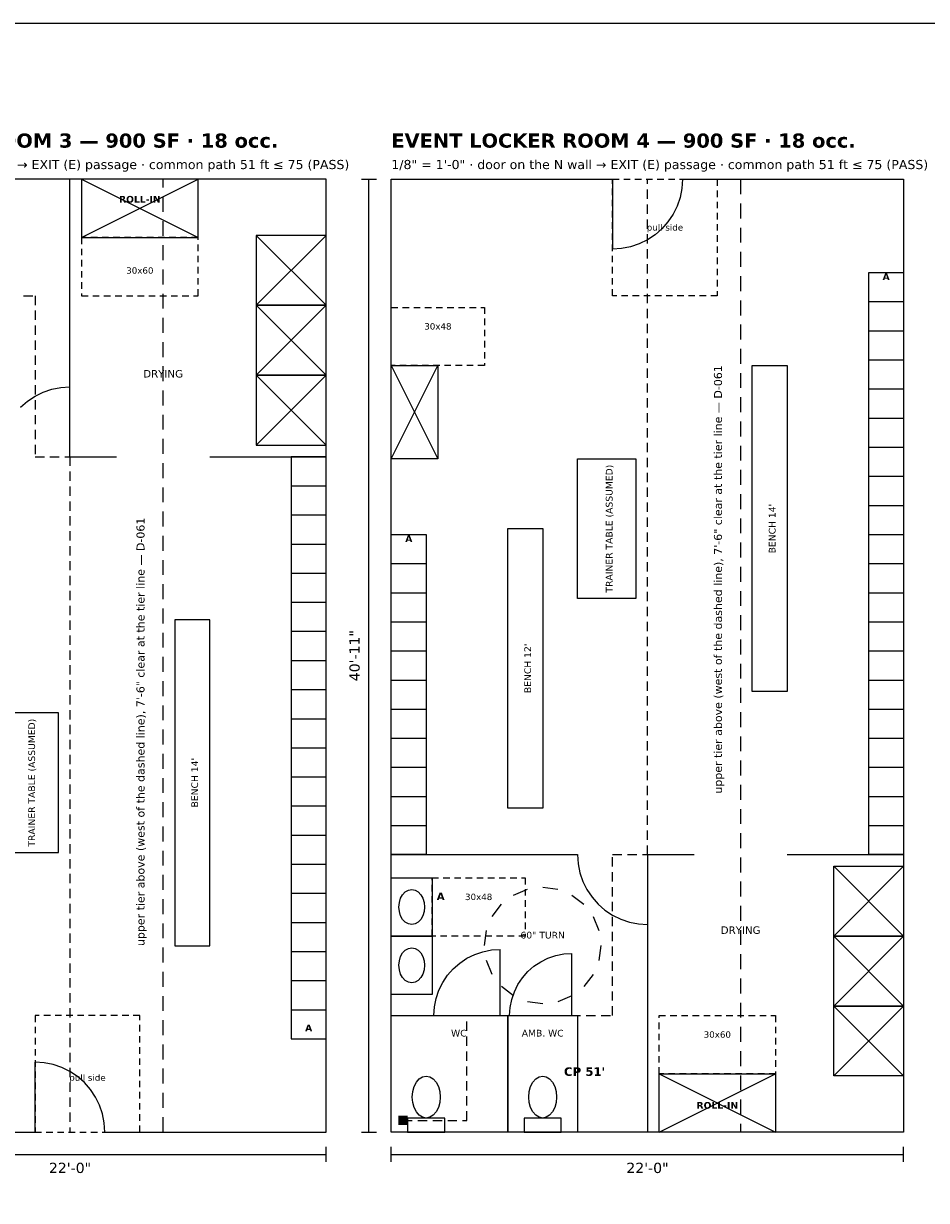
# Model space of a CAD drawing. Header units: inches. Extents: x 0.5 to 16.5, y 0.5 to 10.5.
# Tile 4 of 5: x 6.8 to 11.6, y 4.2 to 10.5. Entities that reach past the tile are written whole.
import ezdxf
from ezdxf.enums import TextEntityAlignment as Align

# ---------------------------------------------------------------- set-up
doc = ezdxf.new("R2010")
doc.units = ezdxf.units.IN
doc.header["$MEASUREMENT"] = 0
for name, color, linetype in [('A-ANNO-DIMS', 7, 'Continuous'), ('A-ANNO-TEXT', 7, 'Continuous'), ('A-CLER-ADA', 7, 'Continuous'), ('A-DOOR', 7, 'Continuous'), ('A-WALL', 7, 'Continuous'), ('A-WALL-PRTN', 7, 'Continuous'), ('G-ANNO-TTLB', 7, 'Continuous'), ('LS-CPTH', 7, 'Continuous'), ('P-FIXT', 7, 'Continuous')]:
    doc.layers.add(name, color=color, linetype=linetype)
doc.styles.add('KS-BOLD', font='DejaVuSans-Bold.ttf')
doc.styles.add('KS-REG', font='DejaVuSans.ttf')

msp = doc.modelspace()

# ---------------------------------------------------------------- hatches: boundary and pattern name
at = {"layer": 'LS-CPTH', "true_color": 0x000000}
msp.add_hatch(color=7, dxfattribs=at).paths.add_polyline_path([(8.7875, 4.5875), (8.8375, 4.5875), (8.8375, 4.6375), (8.7875, 4.6375)])

# ---------------------------------------------------------------- linework, layer by layer
at = {"layer": 'A-ANNO-DIMS'}
for p, q in [((8.59, 9.6638), (8.67, 9.6638)), ((8.63, 4.55), (8.63, 9.6638)), ((8.59, 4.55), (8.67, 4.55)), ((5.65, 4.43), (8.4, 4.43)), ((8.4, 4.39), (8.4, 4.47)), ((8.75, 4.39), (8.75, 4.47)), ((8.75, 4.43), (11.5, 4.43)), ((11.5, 4.39), (11.5, 4.47))]:
    msp.add_line(p, q, dxfattribs=at)
at = {"layer": 'A-ANNO-TEXT'}
for p, q in [((7.525, 9.62), (7.525, 9.6638)), ((10.625, 9.6638), (10.625, 9.5838)), ((7.525, 9.49), (7.525, 9.57)), ((10.625, 9.5337), (10.625, 9.4537)), ((7.525, 9.36), (7.525, 9.44)), ((10.625, 9.4038), (10.625, 9.3238)), ((7.525, 9.23), (7.525, 9.31)), ((10.625, 9.2737), (10.625, 9.1937)), ((7.525, 9.1), (7.525, 9.18)), ((10.625, 9.1438), (10.625, 9.0638)), ((7.525, 8.97), (7.525, 9.05)), ((10.625, 9.0137), (10.625, 8.9337)), ((7.525, 8.84), (7.525, 8.92)), ((10.625, 8.8838), (10.625, 8.8038)), ((7.525, 8.71), (7.525, 8.79)), ((10.625, 8.7538), (10.625, 8.6738)), ((7.525, 8.58), (7.525, 8.66)), ((10.625, 8.6238), (10.625, 8.5437)), ((7.525, 8.45), (7.525, 8.53)), ((10.625, 8.4938), (10.625, 8.4138)), ((7.525, 8.32), (7.525, 8.4)), ((10.625, 8.3637), (10.625, 8.2837)), ((7.525, 8.19), (7.525, 8.27)), ((10.625, 8.2338), (10.625, 8.1538)), ((7.525, 8.06), (7.525, 8.14)), ((10.625, 8.1037), (10.625, 8.0237)), ((7.525, 7.93), (7.525, 8.01)), ((10.625, 7.9737), (10.625, 7.8937)), ((7.525, 7.8), (7.525, 7.88)), ((10.625, 7.8438), (10.625, 7.7637)), ((7.525, 7.67), (7.525, 7.75)), ((10.625, 7.7137), (10.625, 7.6337)), ((7.525, 7.54), (7.525, 7.62)), ((10.625, 7.5838), (10.625, 7.5038)), ((7.525, 7.41), (7.525, 7.49)), ((10.625, 7.4537), (10.625, 7.3737)), ((7.525, 7.28), (7.525, 7.36)), ((10.625, 7.3238), (10.625, 7.2438)), ((7.525, 7.15), (7.525, 7.23)), ((10.625, 7.1937), (10.625, 7.1137)), ((7.525, 7.02), (7.525, 7.1)), ((10.625, 7.0638), (10.625, 6.9838)), ((7.525, 6.89), (7.525, 6.97)), ((10.625, 6.9337), (10.625, 6.8537)), ((7.525, 6.76), (7.525, 6.84)), ((10.625, 6.8038), (10.625, 6.7238)), ((7.525, 6.63), (7.525, 6.71)), ((10.625, 6.6738), (10.625, 6.5938)), ((7.525, 6.5), (7.525, 6.58)), ((10.625, 6.5438), (10.625, 6.4638)), ((7.525, 6.37), (7.525, 6.45)), ((10.625, 6.4138), (10.625, 6.3338)), ((7.525, 6.24), (7.525, 6.32)), ((10.625, 6.2838), (10.625, 6.2038)), ((7.525, 6.11), (7.525, 6.19)), ((10.625, 6.1538), (10.625, 6.0738)), ((7.525, 5.98), (7.525, 6.06)), ((10.625, 6.0238), (10.625, 5.9438)), ((7.525, 5.85), (7.525, 5.93)), ((10.625, 5.8938), (10.625, 5.8138)), ((7.525, 5.72), (7.525, 5.8)), ((10.625, 5.7638), (10.625, 5.6838)), ((7.525, 5.59), (7.525, 5.67)), ((10.625, 5.6338), (10.625, 5.5538)), ((7.525, 5.46), (7.525, 5.54)), ((10.625, 5.5038), (10.625, 5.4238)), ((7.525, 5.33), (7.525, 5.41)), ((10.625, 5.3738), (10.625, 5.2938)), ((7.525, 5.2), (7.525, 5.28)), ((10.625, 5.2438), (10.625, 5.1638)), ((7.525, 5.07), (7.525, 5.15)), ((10.625, 5.1138), (10.625, 5.0338)), ((7.525, 4.94), (7.525, 5.02)), ((10.625, 4.9838), (10.625, 4.9038)), ((7.525, 4.81), (7.525, 4.89)), ((10.625, 4.8538), (10.625, 4.7738)), ((7.525, 4.68), (7.525, 4.76)), ((10.625, 4.7238), (10.625, 4.6438)), ((7.525, 4.55), (7.525, 4.63)), ((10.625, 4.5938), (10.625, 4.55))]:
    msp.add_line(p, q, dxfattribs=at)
at = {"layer": 'A-CLER-ADA'}
for p, q in [((9.9375, 9.6638), (9.9725, 9.6638)), ((9.9375, 9.6387), (9.9375, 9.6638)), ((9.9375, 9.5788), (9.9375, 9.6138)), ((9.9975, 9.6638), (10.0325, 9.6638)), ((10.0575, 9.6638), (10.0925, 9.6638)), ((10.1175, 9.6638), (10.1525, 9.6638)), ((10.1775, 9.6638), (10.2125, 9.6638)), ((10.2375, 9.6638), (10.2725, 9.6638)), ((10.2975, 9.6638), (10.3325, 9.6638)), ((10.3575, 9.6638), (10.3925, 9.6638)), ((10.4175, 9.6638), (10.4525, 9.6638)), ((10.4775, 9.6638), (10.5, 9.6638)), ((10.5, 9.6638), (10.5, 9.6288)), ((10.5, 9.6037), (10.5, 9.5687)), ((9.9375, 9.5188), (9.9375, 9.5538)), ((10.5, 9.5438), (10.5, 9.5088)), ((9.9375, 9.4588), (9.9375, 9.4938)), ((10.5, 9.4838), (10.5, 9.4487)), ((9.9375, 9.3987), (9.9375, 9.4337)), ((10.5, 9.4238), (10.5, 9.3887)), ((7.1125, 9.3513), (7.0875, 9.3513)), ((7.0875, 9.3513), (7.0875, 9.3163)), ((7.1725, 9.3513), (7.1375, 9.3513)), ((7.2325, 9.3513), (7.1975, 9.3513)), ((7.2925, 9.3513), (7.2575, 9.3513)), ((7.3525, 9.3513), (7.3175, 9.3513)), ((7.4125, 9.3513), (7.3775, 9.3513)), ((7.4725, 9.3513), (7.4375, 9.3513)), ((7.5325, 9.3513), (7.4975, 9.3513)), ((7.5925, 9.3513), (7.5575, 9.3513)), ((7.6525, 9.3513), (7.6175, 9.3513)), ((7.7125, 9.3513), (7.6775, 9.3513)), ((7.7125, 9.3388), (7.7125, 9.3513)), ((9.9375, 9.3388), (9.9375, 9.3737)), ((10.5, 9.3637), (10.5, 9.3287)), ((7.0875, 9.2912), (7.0875, 9.2562)), ((7.7125, 9.2788), (7.7125, 9.3138)), ((9.9375, 9.2788), (9.9375, 9.3138)), ((10.5, 9.3038), (10.5, 9.2688)), ((7.0875, 9.2313), (7.0875, 9.1963)), ((7.7125, 9.2188), (7.7125, 9.2538)), ((9.9375, 9.2188), (9.9375, 9.2538)), ((10.5, 9.2438), (10.5, 9.2087)), ((7.0875, 9.1713), (7.0875, 9.1363)), ((7.7125, 9.1587), (7.7125, 9.1937)), ((9.9375, 9.1587), (9.9375, 9.1937)), ((10.5, 9.1837), (10.5, 9.1487)), ((7.0875, 9.1113), (7.0875, 9.0762)), ((7.7125, 9.0988), (7.7125, 9.1337)), ((9.9375, 9.0988), (9.9375, 9.1337)), ((10.5, 9.1237), (10.5, 9.0887)), ((7.0875, 9.0512), (7.0875, 9.0388)), ((7.0875, 9.0388), (7.1225, 9.0388)), ((7.1475, 9.0388), (7.1825, 9.0388)), ((7.2075, 9.0388), (7.2425, 9.0388)), ((7.2675, 9.0388), (7.3025, 9.0388)), ((7.3275, 9.0388), (7.3625, 9.0388)), ((7.3875, 9.0388), (7.4225, 9.0388)), ((7.4475, 9.0388), (7.4825, 9.0388)), ((7.5075, 9.0388), (7.5425, 9.0388)), ((7.5675, 9.0388), (7.6025, 9.0388)), ((7.6275, 9.0388), (7.6625, 9.0388)), ((7.6875, 9.0388), (7.7125, 9.0388)), ((7.7125, 9.0388), (7.7125, 9.0738)), ((9.9375, 9.0388), (9.9375, 9.0738)), ((9.96, 9.0388), (9.9375, 9.0388)), ((10.02, 9.0388), (9.985, 9.0388)), ((10.08, 9.0388), (10.045, 9.0388)), ((10.14, 9.0388), (10.105, 9.0388)), ((10.2, 9.0388), (10.165, 9.0388)), ((10.26, 9.0388), (10.225, 9.0388)), ((10.32, 9.0388), (10.285, 9.0388)), ((10.38, 9.0388), (10.345, 9.0388)), ((10.44, 9.0388), (10.405, 9.0388)), ((10.5, 9.0388), (10.465, 9.0388)), ((10.5, 9.0638), (10.5, 9.0388)), ((8.75, 8.9763), (8.785, 8.9763)), ((8.75, 8.9638), (8.75, 8.9763)), ((8.81, 8.9763), (8.845, 8.9763)), ((8.87, 8.9763), (8.905, 8.9763)), ((8.93, 8.9763), (8.965, 8.9763)), ((8.99, 8.9763), (9.025, 8.9763)), ((9.05, 8.9763), (9.085, 8.9763)), ((9.11, 8.9763), (9.145, 8.9763)), ((9.17, 8.9763), (9.205, 8.9763)), ((9.23, 8.9763), (9.25, 8.9763)), ((9.25, 8.9763), (9.25, 8.9413)), ((8.75, 8.9038), (8.75, 8.9388)), ((9.25, 8.9162), (9.25, 8.8812)), ((8.75, 8.8438), (8.75, 8.8788)), ((9.25, 8.8563), (9.25, 8.8213)), ((8.75, 8.7837), (8.75, 8.8187)), ((9.25, 8.7963), (9.25, 8.7613)), ((8.75, 8.7238), (8.75, 8.7587)), ((9.25, 8.7363), (9.25, 8.7012)), ((8.75, 8.6638), (8.75, 8.6988)), ((8.77, 8.6638), (8.75, 8.6638)), ((8.83, 8.6638), (8.795, 8.6638)), ((8.89, 8.6638), (8.855, 8.6638)), ((8.95, 8.6638), (8.915, 8.6638)), ((9.01, 8.6638), (8.975, 8.6638)), ((9.07, 8.6638), (9.035, 8.6638)), ((9.13, 8.6638), (9.095, 8.6638)), ((9.19, 8.6638), (9.155, 8.6638)), ((9.25, 8.6638), (9.215, 8.6638)), ((9.25, 8.6762), (9.25, 8.6638)), ((8.9687, 5.9137), (9.0038, 5.9137)), ((8.9687, 5.9012), (8.9687, 5.9137)), ((8.9687, 5.8412), (8.9687, 5.8762)), ((9.0288, 5.9137), (9.0638, 5.9137)), ((9.0887, 5.9137), (9.1237, 5.9137)), ((9.1487, 5.9137), (9.1837, 5.9137)), ((9.2087, 5.9137), (9.2438, 5.9137)), ((9.2688, 5.9137), (9.3038, 5.9137)), ((9.3287, 5.9137), (9.3637, 5.9137)), ((9.3887, 5.9137), (9.4238, 5.9137)), ((9.4487, 5.9137), (9.4688, 5.9137)), ((9.4688, 5.9137), (9.4688, 5.8787)), ((8.9687, 5.7812), (8.9687, 5.8162)), ((9.4062, 5.8219), (9.4816, 5.8531)), ((9.4688, 5.8537), (9.4688, 5.8187)), ((9.5625, 5.8637), (9.6434, 5.8531)), ((9.7188, 5.8219), (9.7835, 5.7722)), ((8.9687, 5.7212), (8.9687, 5.7562)), ((9.2919, 5.7075), (9.3415, 5.7722)), ((9.4688, 5.7937), (9.4688, 5.7587)), ((8.9687, 5.6612), (8.9687, 5.6962)), ((9.4688, 5.7337), (9.4688, 5.6987)), ((9.8331, 5.7075), (9.8644, 5.6321)), ((8.9687, 5.6012), (8.9687, 5.6362)), ((9.25, 5.5512), (9.2606, 5.6321)), ((9.4688, 5.6737), (9.4688, 5.6387)), ((8.9887, 5.6012), (8.9687, 5.6012)), ((9.0487, 5.6012), (9.0137, 5.6012)), ((9.1088, 5.6012), (9.0738, 5.6012)), ((9.1687, 5.6012), (9.1337, 5.6012)), ((9.2287, 5.6012), (9.1937, 5.6012)), ((9.2887, 5.6012), (9.2538, 5.6012)), ((9.3488, 5.6012), (9.3138, 5.6012)), ((9.4087, 5.6012), (9.3737, 5.6012)), ((9.4688, 5.6012), (9.4337, 5.6012)), ((9.4688, 5.6137), (9.4688, 5.6012)), ((9.875, 5.5512), (9.8644, 5.4704)), ((9.2919, 5.395), (9.2606, 5.4704)), ((9.8331, 5.395), (9.7835, 5.3303)), ((9.4062, 5.2806), (9.3415, 5.3303)), ((9.5625, 5.2387), (9.4816, 5.2494)), ((9.7188, 5.2806), (9.6434, 5.2494)), ((6.86, 5.175), (6.8375, 5.175)), ((6.8375, 5.175), (6.8375, 5.14)), ((6.92, 5.175), (6.885, 5.175)), ((6.98, 5.175), (6.945, 5.175)), ((7.04, 5.175), (7.005, 5.175)), ((7.1, 5.175), (7.065, 5.175)), ((7.16, 5.175), (7.125, 5.175)), ((7.22, 5.175), (7.185, 5.175)), ((7.28, 5.175), (7.245, 5.175)), ((7.34, 5.175), (7.305, 5.175)), ((7.4, 5.175), (7.365, 5.175)), ((7.4, 5.15), (7.4, 5.175)), ((7.4, 5.09), (7.4, 5.125)), ((10.1875, 5.175), (10.2225, 5.175)), ((10.1875, 5.1625), (10.1875, 5.175)), ((10.1875, 5.1025), (10.1875, 5.1375)), ((10.2475, 5.175), (10.2825, 5.175)), ((10.3075, 5.175), (10.3425, 5.175)), ((10.3675, 5.175), (10.4025, 5.175)), ((10.4275, 5.175), (10.4625, 5.175)), ((10.4875, 5.175), (10.5225, 5.175)), ((10.5475, 5.175), (10.5825, 5.175)), ((10.6075, 5.175), (10.6425, 5.175)), ((10.6675, 5.175), (10.7025, 5.175)), ((10.7275, 5.175), (10.7625, 5.175)), ((10.7875, 5.175), (10.8125, 5.175)), ((10.8125, 5.175), (10.8125, 5.14)), ((6.8375, 5.115), (6.8375, 5.08)), ((6.8375, 5.055), (6.8375, 5.02)), ((7.4, 5.03), (7.4, 5.065)), ((10.1875, 5.0425), (10.1875, 5.0775)), ((10.8125, 5.115), (10.8125, 5.08)), ((10.8125, 5.055), (10.8125, 5.02)), ((6.8375, 4.995), (6.8375, 4.96)), ((7.4, 4.97), (7.4, 5.005)), ((10.1875, 4.9825), (10.1875, 5.0175)), ((10.8125, 4.995), (10.8125, 4.96)), ((6.8375, 4.935), (6.8375, 4.9)), ((7.4, 4.91), (7.4, 4.945)), ((10.1875, 4.9225), (10.1875, 4.9575)), ((10.8125, 4.935), (10.8125, 4.9)), ((6.8375, 4.875), (6.8375, 4.84)), ((7.4, 4.85), (7.4, 4.885)), ((10.1875, 4.8625), (10.1875, 4.8975)), ((10.8125, 4.875), (10.8125, 4.8625)), ((6.8375, 4.815), (6.8375, 4.78)), ((7.4, 4.79), (7.4, 4.825)), ((10.2125, 4.8625), (10.1875, 4.8625)), ((10.2725, 4.8625), (10.2375, 4.8625)), ((10.3325, 4.8625), (10.2975, 4.8625)), ((10.3925, 4.8625), (10.3575, 4.8625)), ((10.4525, 4.8625), (10.4175, 4.8625)), ((10.5125, 4.8625), (10.4775, 4.8625)), ((10.5725, 4.8625), (10.5375, 4.8625)), ((10.6325, 4.8625), (10.5975, 4.8625)), ((10.6925, 4.8625), (10.6575, 4.8625)), ((10.7525, 4.8625), (10.7175, 4.8625)), ((10.8125, 4.8625), (10.7775, 4.8625)), ((6.8375, 4.755), (6.8375, 4.72)), ((7.4, 4.73), (7.4, 4.765)), ((6.8375, 4.695), (6.8375, 4.66)), ((7.4, 4.67), (7.4, 4.705)), ((6.8375, 4.635), (6.8375, 4.6)), ((7.4, 4.61), (7.4, 4.645)), ((6.8375, 4.575), (6.8375, 4.55)), ((6.8375, 4.55), (6.8725, 4.55)), ((6.8975, 4.55), (6.9325, 4.55)), ((6.9575, 4.55), (6.9925, 4.55)), ((7.0175, 4.55), (7.0525, 4.55)), ((7.0775, 4.55), (7.1125, 4.55)), ((7.1375, 4.55), (7.1725, 4.55)), ((7.1975, 4.55), (7.2325, 4.55)), ((7.2575, 4.55), (7.2925, 4.55)), ((7.3175, 4.55), (7.3525, 4.55)), ((7.3775, 4.55), (7.4, 4.55)), ((7.4, 4.55), (7.4, 4.585))]:
    msp.add_line(p, q, dxfattribs=at)
at = {"layer": 'A-DOOR'}
for p, q in [((9.9375, 9.6638), (9.9375, 9.2887)), ((10.3093, 9.6148), (10.2997, 9.5667)), ((10.3125, 9.6638), (10.3093, 9.6148)), ((10.2997, 9.5667), (10.284, 9.5202)), ((10.2623, 9.4763), (10.235, 9.4355)), ((10.284, 9.5202), (10.2623, 9.4763)), ((10.235, 9.4355), (10.2027, 9.3986)), ((10.1658, 9.3662), (10.125, 9.339)), ((10.2027, 9.3986), (10.1658, 9.3662)), ((9.9864, 9.292), (9.9375, 9.2887)), ((10.0346, 9.3015), (9.9864, 9.292)), ((10.081, 9.3173), (10.0346, 9.3015)), ((10.125, 9.339), (10.081, 9.3173)), ((6.8815, 8.5215), (6.9279, 8.5372)), ((6.9279, 8.5372), (6.9761, 8.5468)), ((6.9761, 8.5468), (7.025, 8.55)), ((7.025, 8.175), (7.025, 8.55)), ((6.7598, 8.4402), (6.7967, 8.4725)), ((6.7967, 8.4725), (6.8375, 8.4998)), ((6.8375, 8.4998), (6.8815, 8.5215)), ((9.75, 6.0387), (9.7532, 5.9898)), ((10.125, 6.0387), (10.125, 5.6637)), ((9.7532, 5.9898), (9.7628, 5.9417)), ((9.7628, 5.9417), (9.7785, 5.8952)), ((9.7785, 5.8952), (9.8002, 5.8512)), ((9.8002, 5.8512), (9.8275, 5.8105)), ((9.8275, 5.8105), (9.8598, 5.7736)), ((9.8598, 5.7736), (9.8967, 5.7412)), ((9.8967, 5.7412), (9.9375, 5.714)), ((9.9375, 5.714), (9.9815, 5.6923)), ((9.9815, 5.6923), (10.0279, 5.6765)), ((10.0279, 5.6765), (10.0761, 5.667)), ((10.0761, 5.667), (10.125, 5.6637)), ((9.1562, 5.4824), (9.1979, 5.503)), ((9.1979, 5.503), (9.2419, 5.5179)), ((9.2419, 5.5179), (9.2874, 5.527)), ((9.2874, 5.527), (9.3338, 5.53)), ((9.3338, 5.175), (9.3338, 5.53)), ((9.591, 5.4833), (9.6324, 5.4974)), ((9.6324, 5.4974), (9.6752, 5.5059)), ((9.6752, 5.5059), (9.7188, 5.5088)), ((9.7188, 5.175), (9.7188, 5.5088)), ((9.0827, 5.426), (9.1176, 5.4566)), ((9.1176, 5.4566), (9.1562, 5.4824)), ((9.4828, 5.411), (9.5156, 5.4398)), ((9.5156, 5.4398), (9.5519, 5.464)), ((9.5519, 5.464), (9.591, 5.4833)), ((9.0263, 5.3525), (9.0521, 5.3911)), ((9.0521, 5.3911), (9.0827, 5.426)), ((9.4297, 5.3419), (9.454, 5.3782)), ((9.454, 5.3782), (9.4828, 5.411)), ((8.9908, 5.2669), (9.0058, 5.3109)), ((9.0058, 5.3109), (9.0263, 5.3525)), ((9.4104, 5.3027), (9.4297, 5.3419)), ((8.9818, 5.2213), (8.9908, 5.2669)), ((9.3879, 5.2186), (9.3964, 5.2614)), ((9.3964, 5.2614), (9.4104, 5.3027)), ((8.9787, 5.175), (8.9818, 5.2213)), ((9.385, 5.175), (9.3879, 5.2186)), ((6.8375, 4.55), (6.8375, 4.925)), ((6.8864, 4.9218), (6.8375, 4.925)), ((6.9346, 4.9122), (6.8864, 4.9218)), ((6.981, 4.8965), (6.9346, 4.9122)), ((7.025, 4.8748), (6.981, 4.8965)), ((7.0658, 4.8475), (7.025, 4.8748)), ((7.1027, 4.8152), (7.0658, 4.8475)), ((7.135, 4.7783), (7.1027, 4.8152)), ((7.1623, 4.7375), (7.135, 4.7783)), ((7.184, 4.6935), (7.1623, 4.7375)), ((7.1997, 4.6471), (7.184, 4.6935)), ((7.2093, 4.5989), (7.1997, 4.6471)), ((7.2125, 4.55), (7.2093, 4.5989))]:
    msp.add_line(p, q, dxfattribs=at)
at = {"layer": 'A-WALL'}
for p, q in [((8.4, 9.6638), (5.65, 9.6638)), ((8.4, 4.55), (8.4, 9.6638)), ((8.75, 9.6638), (9.9375, 9.6638)), ((8.75, 4.55), (8.75, 9.6638)), ((10.3125, 9.6638), (11.5, 9.6638)), ((11.5, 9.6638), (11.5, 4.55)), ((5.65, 4.55), (6.8375, 4.55)), ((7.2125, 4.55), (8.4, 4.55)), ((11.5, 4.55), (8.75, 4.55))]:
    msp.add_line(p, q, dxfattribs=at)
at = {"layer": 'A-WALL-PRTN'}
for p, q in [((7.025, 8.175), (7.025, 9.6638)), ((7.025, 8.175), (7.275, 8.175)), ((7.775, 8.175), (8.4, 8.175)), ((8.75, 6.0387), (9.75, 6.0387)), ((10.125, 6.0387), (10.375, 6.0387)), ((10.125, 6.0387), (10.125, 4.55)), ((10.875, 6.0387), (11.5, 6.0387)), ((8.75, 5.175), (8.9787, 5.175)), ((8.75, 5.175), (9.375, 5.175)), ((8.75, 4.55), (8.75, 5.175)), ((9.3338, 5.175), (9.385, 5.175)), ((9.375, 5.175), (9.375, 4.55)), ((9.375, 5.175), (9.375, 4.55)), ((9.375, 5.175), (9.75, 5.175)), ((9.375, 4.55), (9.375, 5.175)), ((9.7188, 5.175), (9.75, 5.175)), ((9.75, 5.175), (9.75, 4.55)), ((9.75, 5.175), (9.75, 4.55)), ((9.375, 4.55), (8.75, 4.55)), ((9.75, 4.55), (9.375, 4.55))]:
    msp.add_line(p, q, dxfattribs=at)
at = {"layer": 'G-ANNO-TTLB'}
msp.add_lwpolyline([(0.5, 0.5), (16.5, 0.5), (16.5, 10.5), (0.5, 10.5)], close=True, dxfattribs=at)
at = {"layer": 'LS-CPTH'}
for p, q in [((10.125, 9.6387), (10.125, 9.6638)), ((10.125, 9.5587), (10.125, 9.6087)), ((10.125, 9.4787), (10.125, 9.5287)), ((10.125, 9.3987), (10.125, 9.4487)), ((10.125, 9.3187), (10.125, 9.3687)), ((10.125, 9.2387), (10.125, 9.2887)), ((10.125, 9.1587), (10.125, 9.2087)), ((10.125, 9.0787), (10.125, 9.1287)), ((6.7763, 9.0388), (6.8263, 9.0388)), ((6.8375, 9.0388), (6.8375, 8.9887)), ((10.125, 8.9987), (10.125, 9.0487)), ((6.8375, 8.9588), (6.8375, 8.9087)), ((10.125, 8.9187), (10.125, 8.9687)), ((6.8375, 8.8788), (6.8375, 8.8287)), ((10.125, 8.8387), (10.125, 8.8887)), ((6.8375, 8.7988), (6.8375, 8.7488)), ((10.125, 8.7587), (10.125, 8.8087)), ((6.8375, 8.7188), (6.8375, 8.6688)), ((10.125, 8.6787), (10.125, 8.7287)), ((6.8375, 8.6387), (6.8375, 8.5888)), ((10.125, 8.5987), (10.125, 8.6487)), ((6.8375, 8.5587), (6.8375, 8.5088)), ((10.125, 8.5187), (10.125, 8.5687)), ((6.8375, 8.4787), (6.8375, 8.4288)), ((10.125, 8.4387), (10.125, 8.4887)), ((10.125, 8.3587), (10.125, 8.4087)), ((6.8375, 8.3987), (6.8375, 8.3488)), ((6.8375, 8.3187), (6.8375, 8.2688)), ((10.125, 8.2787), (10.125, 8.3287)), ((6.8375, 8.2387), (6.8375, 8.1888)), ((10.125, 8.1988), (10.125, 8.2487)), ((6.8375, 8.175), (6.8875, 8.175)), ((6.9175, 8.175), (6.9675, 8.175)), ((6.9975, 8.175), (7.025, 8.175)), ((7.025, 8.175), (7.025, 8.125)), ((10.125, 8.1188), (10.125, 8.1687)), ((7.025, 8.095), (7.025, 8.045)), ((10.125, 8.0388), (10.125, 8.0888)), ((7.025, 8.015), (7.025, 7.965)), ((10.125, 7.9588), (10.125, 8.0088)), ((7.025, 7.935), (7.025, 7.885)), ((10.125, 7.8788), (10.125, 7.9288)), ((7.025, 7.855), (7.025, 7.805)), ((10.125, 7.7988), (10.125, 7.8488)), ((7.025, 7.775), (7.025, 7.725)), ((10.125, 7.7188), (10.125, 7.7688)), ((7.025, 7.695), (7.025, 7.645)), ((10.125, 7.6387), (10.125, 7.6888)), ((7.025, 7.615), (7.025, 7.565)), ((10.125, 7.5587), (10.125, 7.6088)), ((7.025, 7.535), (7.025, 7.485)), ((10.125, 7.4787), (10.125, 7.5288)), ((7.025, 7.455), (7.025, 7.405)), ((10.125, 7.3987), (10.125, 7.4488)), ((7.025, 7.375), (7.025, 7.325)), ((10.125, 7.3187), (10.125, 7.3688)), ((7.025, 7.295), (7.025, 7.245)), ((10.125, 7.2387), (10.125, 7.2887)), ((7.025, 7.215), (7.025, 7.165)), ((10.125, 7.1587), (10.125, 7.2088)), ((7.025, 7.135), (7.025, 7.085)), ((10.125, 7.0787), (10.125, 7.1288)), ((7.025, 7.055), (7.025, 7.005)), ((10.125, 6.9987), (10.125, 7.0488)), ((7.025, 6.975), (7.025, 6.925)), ((10.125, 6.9187), (10.125, 6.9688)), ((7.025, 6.895), (7.025, 6.845)), ((10.125, 6.8387), (10.125, 6.8887)), ((7.025, 6.815), (7.025, 6.765)), ((10.125, 6.7587), (10.125, 6.8087)), ((7.025, 6.735), (7.025, 6.685)), ((10.125, 6.6787), (10.125, 6.7287)), ((7.025, 6.655), (7.025, 6.605)), ((10.125, 6.5987), (10.125, 6.6487)), ((7.025, 6.575), (7.025, 6.525)), ((10.125, 6.5187), (10.125, 6.5687)), ((7.025, 6.495), (7.025, 6.445)), ((10.125, 6.4387), (10.125, 6.4887)), ((7.025, 6.415), (7.025, 6.365)), ((10.125, 6.3587), (10.125, 6.4087)), ((7.025, 6.335), (7.025, 6.285)), ((10.125, 6.2787), (10.125, 6.3287)), ((7.025, 6.255), (7.025, 6.205)), ((10.125, 6.1987), (10.125, 6.2487)), ((7.025, 6.175), (7.025, 6.125)), ((10.125, 6.1187), (10.125, 6.1687)), ((7.025, 6.095), (7.025, 6.045)), ((10.125, 6.0387), (10.125, 6.0887)), ((7.025, 6.015), (7.025, 5.965)), ((9.9375, 6.0387), (9.9875, 6.0387)), ((9.9375, 5.975), (9.9375, 6.025)), ((10.0175, 6.0387), (10.0675, 6.0387)), ((10.0975, 6.0387), (10.125, 6.0387)), ((9.9375, 5.895), (9.9375, 5.945)), ((7.025, 5.935), (7.025, 5.885)), ((7.025, 5.855), (7.025, 5.805)), ((9.9375, 5.815), (9.9375, 5.865)), ((7.025, 5.775), (7.025, 5.725)), ((9.9375, 5.735), (9.9375, 5.785)), ((7.025, 5.695), (7.025, 5.645)), ((9.9375, 5.655), (9.9375, 5.705)), ((9.9375, 5.575), (9.9375, 5.625)), ((7.025, 5.615), (7.025, 5.565)), ((7.025, 5.535), (7.025, 5.485)), ((9.9375, 5.495), (9.9375, 5.545)), ((7.025, 5.455), (7.025, 5.405)), ((9.9375, 5.415), (9.9375, 5.465)), ((7.025, 5.375), (7.025, 5.325)), ((9.9375, 5.335), (9.9375, 5.385)), ((7.025, 5.295), (7.025, 5.245)), ((9.9375, 5.255), (9.9375, 5.305)), ((7.025, 5.215), (7.025, 5.165)), ((9.9375, 5.175), (9.9375, 5.225)), ((7.025, 5.135), (7.025, 5.085)), ((9.1562, 5.1725), (9.1562, 5.175)), ((9.1562, 5.175), (9.2063, 5.175)), ((9.1562, 5.0925), (9.1562, 5.1425)), ((9.2363, 5.175), (9.2863, 5.175)), ((9.3163, 5.175), (9.3663, 5.175)), ((9.3963, 5.175), (9.4462, 5.175)), ((9.4763, 5.175), (9.5262, 5.175)), ((9.5563, 5.175), (9.6062, 5.175)), ((9.6363, 5.175), (9.6862, 5.175)), ((9.7163, 5.175), (9.7662, 5.175)), ((9.7963, 5.175), (9.8462, 5.175)), ((9.8763, 5.175), (9.9262, 5.175)), ((7.025, 5.055), (7.025, 5.005)), ((9.1562, 5.0125), (9.1562, 5.0625)), ((7.025, 4.975), (7.025, 4.925)), ((9.1562, 4.9325), (9.1562, 4.9825)), ((7.025, 4.895), (7.025, 4.845)), ((9.1562, 4.8525), (9.1562, 4.9025)), ((7.025, 4.815), (7.025, 4.765)), ((9.1562, 4.7725), (9.1562, 4.8225)), ((9.1562, 4.6925), (9.1562, 4.7425)), ((7.025, 4.735), (7.025, 4.685)), ((7.025, 4.655), (7.025, 4.605)), ((8.8125, 4.6125), (8.8625, 4.6125)), ((8.8925, 4.6125), (8.9425, 4.6125)), ((8.9725, 4.6125), (9.0225, 4.6125)), ((9.0525, 4.6125), (9.1025, 4.6125)), ((9.1325, 4.6125), (9.1562, 4.6125)), ((9.1562, 4.6125), (9.1562, 4.6625)), ((7.025, 4.575), (7.025, 4.55))]:
    msp.add_line(p, q, dxfattribs=at)
at = {"layer": 'P-FIXT'}
for p, q in [((7.7125, 9.6638), (7.0875, 9.6638)), ((7.0875, 9.6638), (7.0875, 9.3513)), ((7.0875, 9.3513), (7.7125, 9.6638)), ((7.0875, 9.6638), (7.7125, 9.3513)), ((7.7125, 9.3513), (7.7125, 9.6638)), ((7.0875, 9.3513), (7.7125, 9.3513)), ((8.4, 9.3625), (8.025, 9.3625)), ((8.025, 9.3625), (8.025, 8.9875)), ((8.025, 8.9875), (8.4, 9.3625)), ((8.025, 9.3625), (8.4, 8.9875)), ((8.4, 8.9875), (8.4, 9.3625)), ((11.3125, 9.1638), (11.5, 9.1638)), ((11.3125, 6.0387), (11.3125, 9.1638)), ((11.5, 9.1638), (11.5, 6.0387)), ((8.4, 8.9875), (8.025, 8.9875)), ((8.025, 8.9875), (8.025, 8.6125)), ((8.025, 8.6125), (8.4, 8.9875)), ((8.025, 8.9875), (8.4, 8.6125)), ((8.025, 8.9875), (8.4, 8.9875)), ((8.4, 8.6125), (8.4, 8.9875)), ((11.3125, 9.0075), (11.5, 9.0075)), ((11.3125, 8.8513), (11.5, 8.8513)), ((8.75, 8.6638), (9, 8.6638)), ((8.75, 8.1638), (8.75, 8.6638)), ((8.75, 8.6638), (9, 8.1638)), ((8.75, 8.1638), (9, 8.6638)), ((9, 8.6638), (9, 8.1638)), ((10.6875, 8.6638), (10.875, 8.6638)), ((10.6875, 6.9137), (10.6875, 8.6638)), ((10.875, 8.6638), (10.875, 6.9137)), ((11.3125, 8.695), (11.5, 8.695)), ((8.4, 8.6125), (8.025, 8.6125)), ((8.025, 8.6125), (8.025, 8.2375)), ((8.025, 8.2375), (8.4, 8.6125)), ((8.025, 8.6125), (8.4, 8.2375)), ((8.025, 8.6125), (8.4, 8.6125)), ((8.4, 8.2375), (8.4, 8.6125)), ((11.3125, 8.5388), (11.5, 8.5388)), ((11.3125, 8.3825), (11.5, 8.3825)), ((8.025, 8.2375), (8.4, 8.2375)), ((11.3125, 8.2263), (11.5, 8.2263)), ((8.4, 8.175), (8.2125, 8.175)), ((8.2125, 8.175), (8.2125, 5.05)), ((8.4, 5.05), (8.4, 8.175)), ((9, 8.1638), (8.75, 8.1638)), ((9.75, 8.1638), (10.0625, 8.1638)), ((9.75, 7.4137), (9.75, 8.1638)), ((10.0625, 8.1638), (10.0625, 7.4137)), ((11.3125, 8.07), (11.5, 8.07)), ((8.2125, 8.0188), (8.4, 8.0188)), ((11.3125, 7.9137), (11.5, 7.9137)), ((8.2125, 7.8625), (8.4, 7.8625)), ((9.375, 7.7887), (9.5625, 7.7887)), ((9.375, 6.2887), (9.375, 7.7887)), ((9.5625, 7.7887), (9.5625, 6.2887)), ((8.75, 7.7575), (8.9375, 7.7575)), ((8.75, 6.0387), (8.75, 7.7575)), ((8.9375, 7.7575), (8.9375, 6.0387)), ((11.3125, 7.7575), (11.5, 7.7575)), ((8.2125, 7.7062), (8.4, 7.7062)), ((8.75, 7.6012), (8.9375, 7.6012)), ((11.3125, 7.6012), (11.5, 7.6012)), ((8.2125, 7.55), (8.4, 7.55)), ((8.2125, 7.3937), (8.4, 7.3937)), ((8.75, 7.445), (8.9375, 7.445)), ((10.0625, 7.4137), (9.75, 7.4137)), ((11.3125, 7.445), (11.5, 7.445)), ((7.775, 7.3), (7.5875, 7.3)), ((7.5875, 7.3), (7.5875, 5.55)), ((7.775, 5.55), (7.775, 7.3)), ((8.75, 7.2887), (8.9375, 7.2887)), ((11.3125, 7.2887), (11.5, 7.2887)), ((8.2125, 7.2375), (8.4, 7.2375)), ((8.2125, 7.0812), (8.4, 7.0812)), ((8.75, 7.1325), (8.9375, 7.1325)), ((11.3125, 7.1325), (11.5, 7.1325)), ((8.75, 6.9762), (8.9375, 6.9762)), ((11.3125, 6.9762), (11.5, 6.9762)), ((8.2125, 6.925), (8.4, 6.925)), ((10.875, 6.9137), (10.6875, 6.9137)), ((6.9625, 6.8), (6.65, 6.8)), ((6.9625, 6.05), (6.9625, 6.8)), ((8.2125, 6.7687), (8.4, 6.7687)), ((8.75, 6.82), (8.9375, 6.82)), ((11.3125, 6.82), (11.5, 6.82)), ((8.75, 6.6637), (8.9375, 6.6637)), ((11.3125, 6.6637), (11.5, 6.6637)), ((8.2125, 6.6125), (8.4, 6.6125)), ((8.75, 6.5075), (8.9375, 6.5075)), ((11.3125, 6.5075), (11.5, 6.5075)), ((8.2125, 6.4562), (8.4, 6.4562)), ((8.75, 6.3512), (8.9375, 6.3512)), ((11.3125, 6.3512), (11.5, 6.3512)), ((8.2125, 6.3), (8.4, 6.3)), ((9.5625, 6.2887), (9.375, 6.2887)), ((8.75, 6.195), (8.9375, 6.195)), ((11.3125, 6.195), (11.5, 6.195)), ((8.2125, 6.1437), (8.4, 6.1437)), ((6.65, 6.05), (6.9625, 6.05)), ((8.9375, 6.0387), (8.75, 6.0387)), ((11.5, 6.0387), (11.3125, 6.0387)), ((8.2125, 5.9875), (8.4, 5.9875)), ((11.125, 5.9762), (11.5, 5.9762)), ((11.125, 5.6012), (11.125, 5.9762)), ((11.125, 5.9762), (11.5, 5.6012)), ((11.125, 5.6012), (11.5, 5.9762)), ((11.5, 5.9762), (11.5, 5.6012)), ((8.75, 5.9137), (8.9687, 5.9137)), ((8.75, 5.6012), (8.75, 5.9137)), ((8.9687, 5.9137), (8.9687, 5.6012)), ((8.2125, 5.8312), (8.4, 5.8312)), ((8.7998, 5.8044), (8.8108, 5.8238)), ((8.8108, 5.8238), (8.825, 5.8387)), ((8.825, 5.8387), (8.8416, 5.8481)), ((8.8416, 5.8481), (8.8594, 5.8512)), ((8.8594, 5.8512), (8.8772, 5.8481)), ((8.8772, 5.8481), (8.8938, 5.8387)), ((8.8938, 5.8387), (8.908, 5.8238)), ((8.908, 5.8238), (8.9189, 5.8044)), ((8.7906, 5.7575), (8.793, 5.7818)), ((8.793, 5.7332), (8.7906, 5.7575)), ((8.793, 5.7818), (8.7998, 5.8044)), ((8.9189, 5.8044), (8.9258, 5.7818)), ((8.9258, 5.7818), (8.9281, 5.7575)), ((8.9281, 5.7575), (8.9258, 5.7332)), ((8.7998, 5.7106), (8.793, 5.7332)), ((8.8108, 5.6912), (8.7998, 5.7106)), ((8.825, 5.6763), (8.8108, 5.6912)), ((8.908, 5.6912), (8.8938, 5.6763)), ((8.9189, 5.7106), (8.908, 5.6912)), ((8.9258, 5.7332), (8.9189, 5.7106)), ((8.2125, 5.675), (8.4, 5.675)), ((8.8416, 5.6669), (8.825, 5.6763)), ((8.8594, 5.6637), (8.8416, 5.6669)), ((8.8772, 5.6669), (8.8594, 5.6637)), ((8.8938, 5.6763), (8.8772, 5.6669)), ((8.9687, 5.6012), (8.75, 5.6012)), ((8.75, 5.6012), (8.9687, 5.6012)), ((8.75, 5.2887), (8.75, 5.6012)), ((8.9687, 5.6012), (8.9687, 5.2887)), ((11.5, 5.6012), (11.125, 5.6012)), ((11.125, 5.6012), (11.5, 5.6012)), ((11.125, 5.2262), (11.125, 5.6012)), ((11.125, 5.6012), (11.5, 5.2262)), ((11.125, 5.2262), (11.5, 5.6012)), ((11.5, 5.6012), (11.5, 5.2262)), ((7.5875, 5.55), (7.775, 5.55)), ((8.2125, 5.5187), (8.4, 5.5187)), ((8.7998, 5.4919), (8.8108, 5.5113)), ((8.8108, 5.5113), (8.825, 5.5262)), ((8.825, 5.5262), (8.8416, 5.5356)), ((8.8416, 5.5356), (8.8594, 5.5387)), ((8.8594, 5.5387), (8.8772, 5.5356)), ((8.8772, 5.5356), (8.8938, 5.5262)), ((8.8938, 5.5262), (8.908, 5.5113)), ((8.908, 5.5113), (8.9189, 5.4919)), ((8.7906, 5.445), (8.793, 5.4693)), ((8.793, 5.4207), (8.7906, 5.445)), ((8.793, 5.4693), (8.7998, 5.4919)), ((8.9189, 5.4919), (8.9258, 5.4693)), ((8.9258, 5.4693), (8.9281, 5.445)), ((8.9281, 5.445), (8.9258, 5.4207)), ((8.7998, 5.3981), (8.793, 5.4207)), ((8.8108, 5.3787), (8.7998, 5.3981)), ((8.825, 5.3638), (8.8108, 5.3787)), ((8.908, 5.3787), (8.8938, 5.3638)), ((8.9189, 5.3981), (8.908, 5.3787)), ((8.9258, 5.4207), (8.9189, 5.3981)), ((8.2125, 5.3625), (8.4, 5.3625)), ((8.8416, 5.3544), (8.825, 5.3638)), ((8.8594, 5.3512), (8.8416, 5.3544)), ((8.8772, 5.3544), (8.8594, 5.3512)), ((8.8938, 5.3638), (8.8772, 5.3544)), ((8.9687, 5.2887), (8.75, 5.2887)), ((8.2125, 5.2062), (8.4, 5.2062)), ((11.5, 5.2262), (11.125, 5.2262)), ((11.125, 5.2262), (11.5, 5.2262)), ((11.125, 4.8512), (11.125, 5.2262)), ((11.125, 5.2262), (11.5, 4.8512)), ((11.125, 4.8512), (11.5, 5.2262)), ((11.5, 5.2262), (11.5, 4.8512)), ((8.2125, 5.05), (8.4, 5.05)), ((8.8725, 4.7938), (8.8845, 4.817)), ((8.8845, 4.817), (8.9, 4.8349)), ((8.9, 4.8349), (8.9181, 4.8462)), ((8.9181, 4.8462), (8.9375, 4.85)), ((8.9375, 4.85), (8.9569, 4.8462)), ((8.9569, 4.8462), (8.975, 4.8349)), ((8.975, 4.8349), (8.9905, 4.817)), ((8.9905, 4.817), (9.0025, 4.7938)), ((9.4975, 4.7938), (9.5095, 4.817)), ((9.5095, 4.817), (9.525, 4.8349)), ((9.525, 4.8349), (9.5431, 4.8462)), ((9.5431, 4.8462), (9.5625, 4.85)), ((9.5625, 4.85), (9.5819, 4.8462)), ((9.5819, 4.8462), (9.6, 4.8349)), ((9.6, 4.8349), (9.6155, 4.817)), ((9.6155, 4.817), (9.6275, 4.7938)), ((10.1875, 4.8625), (10.8125, 4.8625)), ((10.1875, 4.55), (10.1875, 4.8625)), ((10.1875, 4.8625), (10.8125, 4.55)), ((10.1875, 4.55), (10.8125, 4.8625)), ((10.8125, 4.8625), (10.8125, 4.55)), ((11.5, 4.8512), (11.125, 4.8512)), ((8.8625, 4.7375), (8.8651, 4.7666)), ((8.8651, 4.7666), (8.8725, 4.7938)), ((9.0025, 4.7938), (9.0099, 4.7666)), ((9.0099, 4.7666), (9.0125, 4.7375)), ((9.4875, 4.7375), (9.4901, 4.7666)), ((9.4901, 4.7666), (9.4975, 4.7938)), ((9.6275, 4.7938), (9.6349, 4.7666)), ((9.6349, 4.7666), (9.6375, 4.7375)), ((8.8651, 4.7084), (8.8625, 4.7375)), ((8.8725, 4.6812), (8.8651, 4.7084)), ((8.8845, 4.658), (8.8725, 4.6812)), ((9.0025, 4.6812), (8.9905, 4.658)), ((9.0099, 4.7084), (9.0025, 4.6812)), ((9.0125, 4.7375), (9.0099, 4.7084)), ((9.4901, 4.7084), (9.4875, 4.7375)), ((9.4975, 4.6812), (9.4901, 4.7084)), ((9.5095, 4.658), (9.4975, 4.6812)), ((9.6275, 4.6812), (9.6155, 4.658)), ((9.6349, 4.7084), (9.6275, 4.6812)), ((9.6375, 4.7375), (9.6349, 4.7084)), ((8.9, 4.6401), (8.8845, 4.658)), ((8.9181, 4.6288), (8.9, 4.6401)), ((8.9375, 4.625), (8.9181, 4.6288)), ((8.9569, 4.6288), (8.9375, 4.625)), ((8.975, 4.6401), (8.9569, 4.6288)), ((8.9905, 4.658), (8.975, 4.6401)), ((9.525, 4.6401), (9.5095, 4.658)), ((9.5431, 4.6288), (9.525, 4.6401)), ((9.5625, 4.625), (9.5431, 4.6288)), ((9.5819, 4.6288), (9.5625, 4.625)), ((9.6, 4.6401), (9.5819, 4.6288)), ((9.6155, 4.658), (9.6, 4.6401)), ((10.8125, 4.55), (10.1875, 4.55))]:
    msp.add_line(p, q, dxfattribs=at)
for points in [[(8.8375, 4.55), (9.0375, 4.55), (9.0375, 4.625), (8.8375, 4.625)], [(9.4625, 4.55), (9.6625, 4.55), (9.6625, 4.625), (9.4625, 4.625)]]:
    msp.add_lwpolyline(points, close=True, dxfattribs=at)

# ---------------------------------------------------------------- texts
at = {"layer": 'A-ANNO-DIMS', "style": 'KS-REG'}
msp.add_text('40\'-11"', height=0.055, rotation=90, dxfattribs=at).set_placement((8.58, 7.1069), align=Align.CENTER)
for p in [(7.025, 4.33), (10.125, 4.33)]:
    msp.add_text('22\'-0"', height=0.055, dxfattribs=at).set_placement(p, align=Align.CENTER)
at = {"layer": 'A-ANNO-TEXT'}
for s, height, style, p in [('EVENT LOCKER ROOM 3 — 900 SF · 18 occ.', 0.076, 'KS-BOLD', (5.65, 9.8338)), ('EVENT LOCKER ROOM 4 — 900 SF · 18 occ.', 0.076, 'KS-BOLD', (8.75, 9.8338)), ('1/8" = 1\'-0" · door on the S wall → EXIT (E) passage · common path 51 ft ≤ 75 (PASS)', 0.049, 'KS-REG', (5.65, 9.7188)), ('1/8" = 1\'-0" · door on the N wall → EXIT (E) passage · common path 51 ft ≤ 75 (PASS)', 0.049, 'KS-REG', (8.75, 9.7188)), ('A', 0.04, 'KS-BOLD', (8.9938, 5.795))]:
    msp.add_text(s, height=height, dxfattribs=dict(at, style=style)).set_placement(p)
for s, height, style, p in [('ROLL-IN', 0.036, 'KS-BOLD', (7.4, 9.5388)), ('A', 0.036, 'KS-BOLD', (11.4062, 9.1231)), ('DRYING', 0.04, 'KS-REG', (7.525, 8.6)), ('A', 0.036, 'KS-BOLD', (8.8438, 7.7169)), ('DRYING', 0.04, 'KS-REG', (10.625, 5.6137)), ('A', 0.036, 'KS-BOLD', (8.3063, 5.0906)), ('WC', 0.036, 'KS-REG', (9.1125, 5.0625)), ('AMB. WC', 0.036, 'KS-REG', (9.5625, 5.0625)), ('ROLL-IN', 0.036, 'KS-BOLD', (10.5, 4.675))]:
    msp.add_text(s, height=height, dxfattribs=dict(at, style=style)).set_placement(p, align=Align.CENTER)
at = {"layer": 'A-ANNO-TEXT', "style": 'KS-REG'}
for s, height, p in [('upper tier above (west of the dashed line), 7\'-6" clear at the tier line — D-061', 0.043, (10.525, 7.516)), ('TRAINER TABLE (ASSUMED)', 0.036, (9.9375, 7.7887)), ("BENCH 14'", 0.036, (10.8125, 7.7887)), ('upper tier above (west of the dashed line), 7\'-6" clear at the tier line — D-061', 0.043, (7.425, 6.6978)), ("BENCH 12'", 0.036, (9.5, 7.0387)), ('TRAINER TABLE (ASSUMED)', 0.036, (6.8375, 6.425)), ("BENCH 14'", 0.036, (7.7125, 6.425))]:
    msp.add_text(s, height=height, rotation=90, dxfattribs=at).set_placement(p, align=Align.CENTER)
at = {"layer": 'A-CLER-ADA', "style": 'KS-REG'}
for s, height, p in [('pull side', 0.034, (10.2188, 9.3887)), ('30x60', 0.034, (7.4, 9.1575)), ('30x48', 0.034, (9, 8.8575)), ('30x48', 0.034, (9.2188, 5.795)), ('60" TURN', 0.036, (9.5625, 5.5887)), ('30x60', 0.034, (10.5, 5.0562)), ('pull side', 0.034, (7.1188, 4.825))]:
    msp.add_text(s, height=height, dxfattribs=at).set_placement(p, align=Align.CENTER)
at = {"layer": 'LS-CPTH', "style": 'KS-BOLD'}
msp.add_text("CP 51'", height=0.046, dxfattribs=at).set_placement((9.7875, 4.8512), align=Align.CENTER)

doc.saveas('drawing.dxf')
